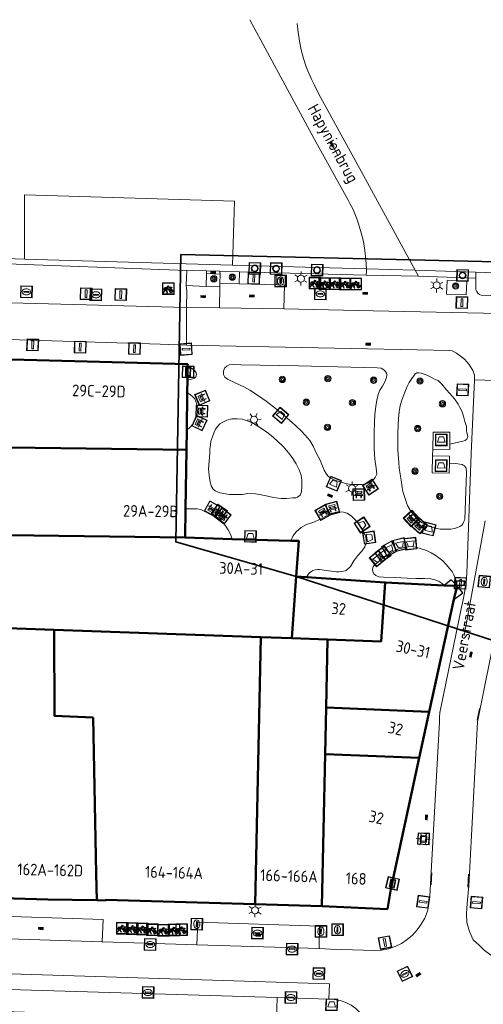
# Model space of a CAD drawing. Header units: metres. Extents: x 94284 to 94615, y 463170 to 463475.
# Tile 8 of 14: x 94392 to 94432, y 463391 to 463475. Entities that reach past the tile are written whole.
import ezdxf
from ezdxf.enums import TextEntityAlignment as Align

# ---------------------------------------------------------------- set-up
doc = ezdxf.new("R2010")
doc.units = ezdxf.units.M
doc.layers.get('0').update_dxf_attribs({"linetype": 'CONTINUOUS'})
for name, color, linetype, lineweight, transparency in [('B-WE-GK-KADEMUUR-G', 251, 'CONTINUOUS', 13, 0.5), ('B-WE-GR-BOOM-S', 251, 'CONTINUOUS', 13, 0.5), ('B-WE-GR-PLANTENBAK-S', 251, 'CONTINUOUS', 13, 0.5), ('B-WE-IE-MEUBILAIR_WATERWEGMEUBILAIR_MEERRING-S', 251, 'CONTINUOUS', 13, 0.5), ('B-WE-IE-MEUBILAIR_WEGMEUBILAIR_AFVALBAK-S', 251, 'CONTINUOUS', 13, 0.5), ('B-WE-IE-MEUBILAIR_WEGMEUBILAIR_BANK-S', 251, 'CONTINUOUS', 13, 0.5), ('B-WE-IE-MEUBILAIR_WEGMEUBILAIR_FIETSREK-G', 251, 'CONTINUOUS', 13, 0.5), ('B-WE-IE-MEUBILAIR_WEGMEUBILAIR_KUNSTWERK-G', 251, 'CONTINUOUS', 13, 0.5), ('B-WE-IE-TERREINAFSCHEIDING-G', 251, 'CONTINUOUS', 13, 0.5), ('B-WE-IE-TERREINAFSCHEIDING_KUNSTMATIG_MUUR-G', 251, 'CONTINUOUS', 13, 0.5), ('B-WE-KL-ET_LS_SR_BORD-S', 251, 'CONTINUOUS', 13, 0.6), ('B-WE-KL-WATER_BRANDLEIDING_PUT-S', 251, 'CONTINUOUS', 13, 0.6), ('B-WE-KL-WATER_PUT-S', 251, 'CONTINUOUS', 13, 0.6), ('B-WE-KW-KUNSTWERK-GV', 251, 'CONTINUOUS', 13, 0.6), ('B-WE-OG-TOPOGRAFIE_BEBOUWING-GV', 132, 'CONTINUOUS', 50, 0.6), ('B-WE-OG-TOPOGRAFIE_HUISNUMMER-T25', 251, 'CONTINUOUS', 13, 0.6), ('B-WE-OG-TOPOGRAFIE_KUNSTWERKNAAM-T18', 251, 'CONTINUOUS', 13, 0.6), ('B-WE-OG-TOPOGRAFIE_STRAATNAAM-T18', 251, 'CONTINUOUS', 13, 0.6), ('B-WE-OG-TOPOGRAFIE_WATER-GV', 251, 'CONTINUOUS', 13, 0.6), ('B-WE-OG-WATER_WOONBOOTLOCATIE-G', 251, 'CONTINUOUS', 13, 0.6), ('B-WE-RI-GWA_KOLK_STRAATKOLK-S', 251, 'CONTINUOUS', 13, 0.6), ('B-WE-RI-GWA_RIOOLPUT_INSPECTIEPUT-S', 251, 'CONTINUOUS', 13, 0.6), ('B-WE-RI-HWA_GOOT_LIJNGOOT-G', 251, 'CONTINUOUS', 13, 0.6), ('B-WE-VH-KANTOPSLUITING_AFVALPLAATS-G', 251, 'CONTINUOUS', 13, 0.6), ('B-WE-VH-VERHARDING-GV', 251, 'CONTINUOUS', 13, 0.6), ('B-WE-VW-OV_DRAAGCONSTRUCTIE-S', 251, 'CONTINUOUS', 13, 0.6), ('B-WE-VW-PAAL-S', 251, 'CONTINUOUS', 13, 0.6), ('B-WE-VW-PAAL_BETON-S', 251, 'CONTINUOUS', 13, 0.6)]:
    doc.layers.add(name, color=color, linetype=linetype, lineweight=lineweight, transparency=transparency)
doc.layers.add('B-WE-KL-ET_LS_OV_LICHTMAST-S', color=190, linetype='CONTINUOUS', lineweight=13)
doc.layers.add('N-OI-KG-GRENS_WERK-G', color=30, linetype='ZZ-WERKGRENS-SO', lineweight=35)
for name, color, linetype in [('B_OVERBOUWLIJN_LIJN_1', 7, 'CONTINUOUS'), ('S_GBKN_SYMBOOL_OV_GROOT_0', 7, 'CONTINUOUS'), ('S_GBKN_SYMBOOL_OV_GROOT_1', 7, 'CONTINUOUS')]:
    doc.layers.add(name, color=color, linetype=linetype)
doc.styles.get("Standard").update_dxf_attribs({"font": 'isocp.shx'})
doc.linetypes.add('ZZ-WERKGRENS-SO', pattern='A,2,-3,[137,NLCS.SHX,S=0.05,R=0,X=-0.55,Y=-0.675],-3,2', length=10)

# ---------------------------------------------------------------- blocks, each defined once
blk = doc.blocks.new('Q_AFVALBAK')
for points in [[(-0.5, 0.5), (0.5, 0.5), (0.5, -0.5), (-0.5, -0.5)], [(-0.336, 0.197), (0.331, 0.197), (0.19, -0.251), (-0.196, -0.251)]]:
    blk.add_lwpolyline(points, close=True)
blk.add_lwpolyline([(-0.442, 0.464), (0.438, 0.464, -0.414214), (0.459, 0.442), (0.459, -0.437, -0.414214), (0.438, -0.459), (-0.442, -0.459, -0.414214), (-0.463, -0.437), (-0.463, 0.442), (-0.463, 0.444), (-0.463, 0.446), (-0.463, 0.448), (-0.462, 0.45), (-0.461, 0.451), (-0.46, 0.453), (-0.459, 0.455), (-0.458, 0.456), (-0.457, 0.457), (-0.456, 0.459), (-0.454, 0.46), (-0.453, 0.461), (-0.451, 0.462), (-0.449, 0.462), (-0.447, 0.463), (-0.446, 0.463), (-0.444, 0.464), (-0.442, 0.464)], format="xyb")
blk = doc.blocks.new('Q_BLOEMBAK')
for points in [[(-0.5, 0.5), (0.5, 0.5), (0.5, -0.5), (-0.5, -0.5)], [(-0.336, 0.197), (0.331, 0.197), (0.19, -0.251), (-0.196, -0.251)]]:
    blk.add_lwpolyline(points, close=True)
blk.add_lwpolyline([(-0.442, 0.464), (0.438, 0.464, -0.414214), (0.459, 0.442), (0.459, -0.437, -0.414214), (0.438, -0.459), (-0.442, -0.459, -0.414214), (-0.463, -0.437), (-0.463, 0.442), (-0.463, 0.444), (-0.463, 0.446), (-0.463, 0.448), (-0.462, 0.45), (-0.461, 0.451), (-0.46, 0.453), (-0.459, 0.455), (-0.458, 0.456), (-0.457, 0.457), (-0.456, 0.459), (-0.454, 0.46), (-0.453, 0.461), (-0.451, 0.462), (-0.449, 0.462), (-0.447, 0.463), (-0.446, 0.463), (-0.444, 0.464), (-0.442, 0.464)], format="xyb")
blk = doc.blocks.new('Q_AFVAL_APART_PLAATS')
for points in [[(-0.5, 0.5), (0.5, 0.5), (0.5, -0.5), (-0.5, -0.5)], [(-0.336, 0.197), (0.331, 0.197), (0.19, -0.251), (-0.196, -0.251)]]:
    blk.add_lwpolyline(points, close=True)
blk.add_lwpolyline([(-0.442, 0.464), (0.438, 0.464, -0.414214), (0.459, 0.442), (0.459, -0.437, -0.414214), (0.438, -0.459), (-0.442, -0.459, -0.414214), (-0.463, -0.437), (-0.463, 0.442, -0.414214), (-0.442, 0.464)], format="xyb")
blk = doc.blocks.new('Q_STRAATNAAMBORD')
for points in [[(-0.5, 0.5), (0.5, 0.5), (0.5, -0.5), (-0.5, -0.5)], [(-0.369, 0.22), (0.358, 0.22), (0.358, -0.214), (-0.369, -0.214)]]:
    blk.add_lwpolyline(points, close=True)
for points in [[(-0.442, 0.464), (0.438, 0.464, -0.414214), (0.459, 0.442), (0.459, -0.437, -0.414214), (0.438, -0.459), (-0.442, -0.459, -0.414214), (-0.463, -0.437), (-0.463, 0.442), (-0.463, 0.444), (-0.463, 0.446), (-0.463, 0.448), (-0.462, 0.45), (-0.461, 0.451), (-0.46, 0.453), (-0.459, 0.455), (-0.458, 0.456), (-0.457, 0.457), (-0.456, 0.459), (-0.454, 0.46), (-0.453, 0.461), (-0.451, 0.462), (-0.449, 0.462), (-0.447, 0.463), (-0.446, 0.463), (-0.444, 0.464), (-0.442, 0.464)], [(-0.287, 0.16), (0.281, 0.16, -0.414214), (0.303, 0.139), (0.303, -0.134, -0.414214), (0.281, -0.156), (-0.287, -0.156, -0.414214), (-0.308, -0.134), (-0.308, 0.139), (-0.308, 0.14), (-0.308, 0.142), (-0.307, 0.144), (-0.307, 0.146), (-0.306, 0.148), (-0.305, 0.149), (-0.304, 0.151), (-0.303, 0.152), (-0.302, 0.154), (-0.3, 0.155), (-0.299, 0.156), (-0.297, 0.157), (-0.296, 0.158), (-0.294, 0.159), (-0.292, 0.159), (-0.29, 0.16), (-0.288, 0.16), (-0.287, 0.16)]]:
    blk.add_lwpolyline(points, format="xyb")
blk = doc.blocks.new('Q_LICHTMAST')
for points in [[(-0.26, 0.15), (-0.52, 0.3)], [(0, 0.3), (0, 0.6)], [(0.26, 0.15), (0.52, 0.3)], [(-0.26, -0.15), (-0.52, -0.3)], [(0, -0.3), (0, -0.6)], [(0.26, -0.15), (0.52, -0.3)]]:
    blk.add_lwpolyline(points)
blk.add_circle((0, 0), 0.3)
blk = doc.blocks.new('Q_VERKEERSBORDPAAL')
for points in [[(-0.5, 0.5), (0.5, 0.5), (0.5, -0.5), (-0.5, -0.5)], [(-0.08, 0.333), (0.071, 0.333), (0.071, -0.329), (-0.08, -0.329)]]:
    blk.add_lwpolyline(points, close=True)
blk.add_lwpolyline([(-0.442, 0.464), (0.438, 0.464, -0.414214), (0.459, 0.442), (0.459, -0.437, -0.414214), (0.438, -0.459), (-0.442, -0.459, -0.414214), (-0.463, -0.437), (-0.463, 0.442), (-0.463, 0.444), (-0.463, 0.446), (-0.463, 0.448), (-0.462, 0.45), (-0.461, 0.451), (-0.46, 0.453), (-0.459, 0.455), (-0.458, 0.456), (-0.457, 0.457), (-0.456, 0.459), (-0.454, 0.46), (-0.453, 0.461), (-0.451, 0.462), (-0.449, 0.462), (-0.447, 0.463), (-0.446, 0.463), (-0.444, 0.464), (-0.442, 0.464)], format="xyb")
blk = doc.blocks.new('Q_AFSLUITPAAL')
for points in [[(-0.5, 0.5), (0.5, 0.5), (0.5, -0.5), (-0.5, -0.5)], [(-0.08, 0.333), (0.071, 0.333), (0.071, -0.329), (-0.08, -0.329)]]:
    blk.add_lwpolyline(points, close=True)
blk.add_lwpolyline([(-0.442, 0.464), (0.438, 0.464, -0.414214), (0.459, 0.442), (0.459, -0.437, -0.414214), (0.438, -0.459), (-0.442, -0.459, -0.414214), (-0.463, -0.437), (-0.463, 0.442), (-0.463, 0.444), (-0.463, 0.446), (-0.463, 0.448), (-0.462, 0.45), (-0.461, 0.451), (-0.46, 0.453), (-0.459, 0.455), (-0.458, 0.456), (-0.457, 0.457), (-0.456, 0.459), (-0.454, 0.46), (-0.453, 0.461), (-0.451, 0.462), (-0.449, 0.462), (-0.447, 0.463), (-0.446, 0.463), (-0.444, 0.464), (-0.442, 0.464)], format="xyb")
blk = doc.blocks.new('Q_PAAL_STEEN')
for points in [[(-0.5, 0.5), (0.5, 0.5), (0.5, -0.5), (-0.5, -0.5)], [(-0.08, 0.333), (0.071, 0.333), (0.071, -0.329), (-0.08, -0.329)]]:
    blk.add_lwpolyline(points, close=True)
blk.add_lwpolyline([(-0.442, 0.464), (0.438, 0.464, -0.414214), (0.459, 0.442), (0.459, -0.437, -0.414214), (0.438, -0.459), (-0.442, -0.459, -0.414214), (-0.463, -0.437), (-0.463, 0.442), (-0.463, 0.444), (-0.463, 0.446), (-0.463, 0.448), (-0.462, 0.45), (-0.461, 0.451), (-0.46, 0.453), (-0.459, 0.455), (-0.458, 0.456), (-0.457, 0.457), (-0.456, 0.459), (-0.454, 0.46), (-0.453, 0.461), (-0.451, 0.462), (-0.449, 0.462), (-0.447, 0.463), (-0.446, 0.463), (-0.444, 0.464), (-0.442, 0.464)], format="xyb")
blk = doc.blocks.new('Q_INSPECTIE_OF_RIOOLPUT')
blk.add_lwpolyline([(-0.5, 0.5), (0.5, 0.5), (0.5, -0.5), (-0.5, -0.5)], close=True)
for points in [[(-0.442, 0.464), (0.438, 0.464, -0.414214), (0.459, 0.442), (0.459, -0.437, -0.414214), (0.438, -0.459), (-0.442, -0.459, -0.414214), (-0.463, -0.437), (-0.463, 0.442), (-0.463, 0.444), (-0.463, 0.446), (-0.463, 0.448), (-0.462, 0.45), (-0.461, 0.451), (-0.46, 0.453), (-0.459, 0.455), (-0.458, 0.456), (-0.457, 0.457), (-0.456, 0.459), (-0.454, 0.46), (-0.453, 0.461), (-0.451, 0.462), (-0.449, 0.462), (-0.447, 0.463), (-0.446, 0.463), (-0.444, 0.464), (-0.442, 0.464)], [(-0.345, 0.105, 0.380426), (-0.276, -0.18)], [(-0.008, 0.266, 0.240218), (-0.345, 0.105)], [(-0.194, 0.045, 0.853344), (-0.194, -0.032)], [(0.331, 0.111, 0.240191), (-0.008, 0.266)], [(0.185, -0.032, 0.849746), (0.185, 0.045)], [(0.267, -0.176, 0.380426), (0.331, 0.111)], [(-0.276, -0.18, 0.148452), (0.012, -0.257)], [(0.012, -0.257, 0.131742), (0.267, -0.176)]]:
    blk.add_lwpolyline(points, format="xyb")
for points in [[(-0.194, 0.045), (0.185, 0.045)], [(0.185, -0.032), (-0.194, -0.032)]]:
    blk.add_lwpolyline(points)
blk = doc.blocks.new('Q_WATERLEIDINGPUT')
blk.add_lwpolyline([(-0.5, 0.5), (0.5, 0.5), (0.5, -0.5), (-0.5, -0.5)], close=True)
for points in [[(-0.442, 0.464), (0.438, 0.464, -0.414214), (0.459, 0.442), (0.459, -0.437, -0.414214), (0.438, -0.459), (-0.442, -0.459, -0.414214), (-0.463, -0.437), (-0.463, 0.442), (-0.463, 0.444), (-0.463, 0.446), (-0.463, 0.448), (-0.462, 0.45), (-0.461, 0.451), (-0.46, 0.453), (-0.459, 0.455), (-0.458, 0.456), (-0.457, 0.457), (-0.456, 0.459), (-0.454, 0.46), (-0.453, 0.461), (-0.451, 0.462), (-0.449, 0.462), (-0.447, 0.463), (-0.446, 0.463), (-0.444, 0.464), (-0.442, 0.464)], [(-0.345, 0.105, 0.380426), (-0.276, -0.18)], [(-0.008, 0.266, 0.240218), (-0.345, 0.105)], [(-0.194, 0.045, 0.853344), (-0.194, -0.032)], [(0.331, 0.111, 0.240191), (-0.008, 0.266)], [(0.185, -0.032, 0.849746), (0.185, 0.045)], [(0.267, -0.176, 0.380426), (0.331, 0.111)], [(-0.276, -0.18, 0.148452), (0.012, -0.257)], [(0.012, -0.257, 0.131742), (0.267, -0.176)]]:
    blk.add_lwpolyline(points, format="xyb")
for points in [[(-0.194, 0.045), (0.185, 0.045)], [(0.185, -0.032), (-0.194, -0.032)]]:
    blk.add_lwpolyline(points)
blk = doc.blocks.new('Q_KOLK')
blk.add_lwpolyline([(-0.5, 0.5), (0.5, 0.5), (0.5, -0.5), (-0.5, -0.5)], close=True)
for points in [[(-0.442, 0.464), (0.438, 0.464, -0.414214), (0.459, 0.442), (0.459, -0.437, -0.414214), (0.438, -0.459), (-0.442, -0.459, -0.414214), (-0.463, -0.437), (-0.463, 0.442, -0.414214), (-0.442, 0.464)], [(-0.345, 0.105, 0.380426), (-0.276, -0.18)], [(-0.008, 0.266, 0.240218), (-0.345, 0.105)], [(-0.194, 0.045, 0.853344), (-0.194, -0.032)], [(0.331, 0.111, 0.240191), (-0.008, 0.266)], [(0.185, -0.032, 0.849746), (0.185, 0.045)], [(0.267, -0.176, 0.380426), (0.331, 0.111)], [(-0.276, -0.18, 0.148452), (0.012, -0.257)], [(0.012, -0.257, 0.131742), (0.267, -0.176)]]:
    blk.add_lwpolyline(points, format="xyb")
for points in [[(-0.194, 0.045), (0.185, 0.045)], [(0.185, -0.032), (-0.194, -0.032)]]:
    blk.add_lwpolyline(points)
blk = doc.blocks.new('Q_BRANDKRAAN')
blk.add_lwpolyline([(-0.5, 0.5), (0.5, 0.5), (0.5, -0.5), (-0.5, -0.5)], close=True)
for points in [[(-0.442, 0.464), (0.438, 0.464, -0.414214), (0.459, 0.442), (0.459, -0.437, -0.414214), (0.438, -0.459), (-0.442, -0.459, -0.414214), (-0.463, -0.437), (-0.463, 0.442), (-0.463, 0.444), (-0.463, 0.446), (-0.463, 0.448), (-0.462, 0.45), (-0.461, 0.451), (-0.46, 0.453), (-0.459, 0.455), (-0.458, 0.456), (-0.457, 0.457), (-0.456, 0.459), (-0.454, 0.46), (-0.453, 0.461), (-0.451, 0.462), (-0.449, 0.462), (-0.447, 0.463), (-0.446, 0.463), (-0.444, 0.464), (-0.442, 0.464)], [(-0.345, 0.105, 0.380426), (-0.276, -0.18)], [(-0.008, 0.266, 0.240218), (-0.345, 0.105)], [(-0.194, 0.045, 0.853344), (-0.194, -0.032)], [(0.331, 0.111, 0.240191), (-0.008, 0.266)], [(0.185, -0.032, 0.849746), (0.185, 0.045)], [(0.267, -0.176, 0.380426), (0.331, 0.111)], [(-0.276, -0.18, 0.148452), (0.012, -0.257)], [(0.012, -0.257, 0.131742), (0.267, -0.176)]]:
    blk.add_lwpolyline(points, format="xyb")
for points in [[(-0.194, 0.045), (0.185, 0.045)], [(0.185, -0.032), (-0.194, -0.032)]]:
    blk.add_lwpolyline(points)
blk = doc.blocks.new('Q_FIETSENREK')
for points in [[(-0.5, 0.5), (0.5, 0.5), (0.5, -0.5), (-0.5, -0.5)], [(-0.063, 0.145), (0.184, 0.054), (0.037, -0.093)]]:
    blk.add_lwpolyline(points, close=True)
for points in [[(-0.442, 0.464), (0.438, 0.464, -0.414214), (0.459, 0.442), (0.459, -0.437, -0.414214), (0.438, -0.459), (-0.442, -0.459, -0.414214), (-0.463, -0.437), (-0.463, 0.442), (-0.463, 0.444), (-0.463, 0.446), (-0.463, 0.448), (-0.462, 0.45), (-0.461, 0.451), (-0.46, 0.453), (-0.459, 0.455), (-0.458, 0.456), (-0.457, 0.457), (-0.456, 0.459), (-0.454, 0.46), (-0.453, 0.461), (-0.451, 0.462), (-0.449, 0.462), (-0.447, 0.463), (-0.446, 0.463), (-0.444, 0.464), (-0.442, 0.464)], [(-0.181, 0.106, 0.847256), (-0.324, -0.144)], [(-0.193, 0.075, 0.842492), (-0.305, -0.118)], [(-0.171, 0.065, 0.053288), (-0.193, 0.075)], [(-0.185, -0.134, 0.502492), (-0.147, 0.044)], [(-0.149, 0.089, 0.06236), (-0.181, 0.106)], [(-0.165, -0.161, 0.494489), (-0.125, 0.068)], [(-0.324, -0.144, 0.089606), (-0.421, -0.348)], [(-0.296, -0.162, 0.110942), (-0.375, -0.348)], [(-0.294, -0.105, 0.006942), (-0.305, -0.118)], [(-0.296, -0.162, 0.02458), (-0.283, -0.168)], [(-0.212, -0.105, 0.381614), (-0.294, -0.105)], [(-0.283, -0.168, 0.148109), (-0.198, -0.173)], [(-0.223, -0.136, 0.533998), (-0.276, -0.136)], [(-0.276, -0.136, 0.009682), (-0.271, -0.138)], [(-0.271, -0.138, 0.120201), (-0.218, -0.144)], [(-0.218, -0.144, 0.003554), (-0.223, -0.136)], [(-0.185, -0.134, 0.017985), (-0.212, -0.105)], [(-0.122, -0.348, 0.075837), (-0.198, -0.173)], [(-0.075, -0.348, 0.094234), (-0.165, -0.161)], [(0.095, -0.16, 0.385208), (0.186, -0.333)], [(0.209, -0.054, 0.224648), (0.108, -0.128)], [(0.126, -0.171, 0.376993), (0.197, -0.303)], [(0.212, -0.086, 0.20829), (0.139, -0.139)], [(0.186, -0.333, 1), (0.287, -0.06)], [(0.197, -0.303, 1), (0.276, -0.09)], [(0.287, -0.06, 0.086253), (0.238, -0.051)], [(0.276, -0.09, 0.079305), (0.241, -0.083)]]:
    blk.add_lwpolyline(points, format="xyb")
for points in [[(-0.171, 0.065), (-0.263, -0.038), (-0.239, -0.059), (-0.147, 0.044)], [(0.081, 0.221), (-0.003, 0.252), (-0.149, 0.089)], [(-0.125, 0.068), (-0.086, 0.111), (0.018, -0.131), (0.095, -0.16)], [(0.238, -0.051), (0.229, 0.053), (0.261, 0.093), (0.302, 0.078), (0.314, 0.11), (0.192, 0.155), (0.18, 0.123), (0.231, 0.104), (0.207, 0.076), (-0.04, 0.167), (0, 0.216), (0.07, 0.191), (0.081, 0.221)], [(0.209, -0.054), (0.199, 0.029), (0.057, -0.108)], [(-0.421, -0.348), (-0.375, -0.348)], [(-0.122, -0.348), (-0.075, -0.348)], [(0.057, -0.108), (0.108, -0.128)], [(0.126, -0.171), (0.253, -0.218), (0.241, -0.083)], [(0.139, -0.139), (0.222, -0.17), (0.212, -0.086)]]:
    blk.add_lwpolyline(points)
blk = doc.blocks.new('Q_BANK')
blk.add_lwpolyline([(-0.5, 0.5), (0.5, 0.5), (0.5, -0.5), (-0.5, -0.5)], close=True)
blk.add_lwpolyline([(-0.442, 0.464), (0.438, 0.464, -0.414214), (0.459, 0.442), (0.459, -0.437, -0.414214), (0.438, -0.459), (-0.442, -0.459, -0.414214), (-0.463, -0.437), (-0.463, 0.442), (-0.463, 0.444), (-0.463, 0.446), (-0.463, 0.448), (-0.462, 0.45), (-0.461, 0.451), (-0.46, 0.453), (-0.459, 0.455), (-0.458, 0.456), (-0.457, 0.457), (-0.456, 0.459), (-0.454, 0.46), (-0.453, 0.461), (-0.451, 0.462), (-0.449, 0.462), (-0.447, 0.463), (-0.446, 0.463), (-0.444, 0.464), (-0.442, 0.464)], format="xyb")
for points in [[(-0.267, 0.022), (-0.366, -0.078)], [(-0.18, 0.132), (-0.267, 0.132), (-0.267, 0.276)], [(-0.267, 0.276), (0.258, 0.276), (0.258, 0.132), (0.173, 0.132)], [(-0.18, 0.022), (-0.267, 0.022)], [(-0.267, 0.022), (-0.18, 0.022)], [(-0.18, 0.022), (-0.18, 0.132)], [(-0.18, 0.132), (-0.144, 0.132)], [(-0.144, 0.132), (-0.144, 0.022)], [(0.131, 0.132), (-0.144, 0.132)], [(0.131, 0.022), (-0.144, 0.022)], [(-0.144, 0.022), (0.131, 0.022)], [(0.131, 0.022), (-0.144, 0.022)], [(-0.144, 0.022), (0.131, 0.022)], [(-0.144, 0.022), (0.131, 0.022)], [(0.131, 0.022), (0.131, 0.132)], [(0.131, 0.132), (0.173, 0.132)], [(0.173, 0.132), (0.173, 0.022)], [(0.173, 0.022), (0.255, 0.022)], [(0.173, 0.022), (0.255, 0.022)], [(0.255, 0.022), (0.357, -0.078)], [(-0.236, -0.078), (-0.366, -0.078)], [(-0.192, -0.078), (-0.192, -0.27), (-0.236, -0.27), (-0.236, -0.078)], [(-0.236, -0.078), (-0.192, -0.078)], [(0.183, -0.078), (-0.192, -0.078)], [(0.226, -0.078), (0.226, -0.268), (0.183, -0.268), (0.183, -0.078)], [(0.183, -0.078), (0.226, -0.078)], [(0.357, -0.078), (0.226, -0.078)]]:
    blk.add_lwpolyline(points)
blk = doc.blocks.new('Q_MEERRING')
blk.add_lwpolyline([(-0.5, 0.5), (0.5, 0.5), (0.5, -0.5), (-0.5, -0.5)], close=True)
blk.add_lwpolyline([(-0.442, 0.464), (0.438, 0.464, -0.414214), (0.459, 0.442), (0.459, -0.437, -0.414214), (0.438, -0.459), (-0.442, -0.459, -0.414214), (-0.463, -0.437), (-0.463, 0.442), (-0.463, 0.444), (-0.463, 0.446), (-0.463, 0.448), (-0.462, 0.45), (-0.461, 0.451), (-0.46, 0.453), (-0.459, 0.455), (-0.458, 0.456), (-0.457, 0.457), (-0.456, 0.459), (-0.454, 0.46), (-0.453, 0.461), (-0.451, 0.462), (-0.449, 0.462), (-0.447, 0.463), (-0.446, 0.463), (-0.444, 0.464), (-0.442, 0.464)], format="xyb")
for radius in [0.3, 0.3, 0.25, 0.25]:
    blk.add_circle((0, 0), radius)
blk = doc.blocks.new('Q_KUNSTOBJECT')
for points in [[(-0.5, 0.5), (0.5, 0.5), (0.5, -0.5), (-0.5, -0.5)], [(-0.184, 0.184), (0.177, 0.184), (0.177, -0.178), (-0.184, -0.178)]]:
    blk.add_lwpolyline(points, close=True)
for points in [[(-0.442, 0.464), (0.438, 0.464, -0.414214), (0.459, 0.442), (0.459, -0.437, -0.414214), (0.438, -0.459), (-0.442, -0.459, -0.414214), (-0.463, -0.437), (-0.463, 0.442), (-0.463, 0.444), (-0.463, 0.446), (-0.463, 0.448), (-0.462, 0.45), (-0.461, 0.451), (-0.46, 0.453), (-0.459, 0.455), (-0.458, 0.456), (-0.457, 0.457), (-0.456, 0.459), (-0.454, 0.46), (-0.453, 0.461), (-0.451, 0.462), (-0.449, 0.462), (-0.447, 0.463), (-0.446, 0.463), (-0.444, 0.464), (-0.442, 0.464)], [(-0.245, 0.267), (0.236, 0.267, -0.414214), (0.257, 0.245), (0.257, -0.239, -0.414214), (0.236, -0.261), (-0.245, -0.261, -0.414214), (-0.266, -0.239), (-0.266, 0.245, -0.414214), (-0.245, 0.267)]]:
    blk.add_lwpolyline(points, format="xyb")
blk = doc.blocks.new('Q_BOOM')
for radius in [0.27, 0.18, 0.09]:
    blk.add_circle((0, 0), radius)
blk = doc.blocks.new('S_GBKN_SYMBOOL_OV_GROOT')
for points in [[(-0.21875, 0.0625), (0.21875, 0.0625)], [(-0.21875, 0), (0.21875, 0)], [(-0.1875, 0.0625), (-0.1875, 0)], [(-0.125, 0.09375), (-0.125, 0.0625)], [(-0.125, 0), (-0.125, -0.0625)], [(-0.0625, 0.0625), (-0.0625, 0)], [(0, 0.09375), (0, 0.0625)], [(0, 0), (0, -0.0625)], [(0.0625, 0.0625), (0.0625, 0)], [(0.125, 0.09375), (0.125, 0.0625)], [(0.125, 0), (0.125, -0.0625)], [(0.1875, 0.0625), (0.1875, 0)], [(-0.21875, -0.0625), (0.21875, -0.0625)], [(-0.1875, -0.0625), (-0.1875, -0.09375)], [(-0.0625, -0.0625), (-0.0625, -0.09375)], [(0.0625, -0.0625), (0.0625, -0.09375)], [(0.1875, -0.0625), (0.1875, -0.09375)]]:
    blk.add_lwpolyline(points)

msp = doc.modelspace()

# ---------------------------------------------------------------- linework, layer by layer
at = {"layer": 'B-WE-GK-KADEMUUR-G'}
msp.add_line((94431.368, 463453.384), (94434.92, 463453.252), dxfattribs=at)
at = {"layer": 'B-WE-IE-TERREINAFSCHEIDING-G'}
for p, q in [((94406.595, 463453.523), (94408.306, 463453.478)), ((94408.288, 463453.261), (94408.277, 463452.143)), ((94408.306, 463453.478), (94408.288, 463453.261)), ((94408.288, 463453.261), (94409.458, 463453.214)), ((94408.306, 463453.478), (94409.448, 463453.449)), ((94409.458, 463453.214), (94409.447, 463452.416)), ((94409.448, 463453.449), (94409.458, 463453.214)), ((94409.448, 463453.449), (94411.105, 463453.402)), ((94411.076, 463452.369), (94411.105, 463453.402)), ((94411.105, 463453.402), (94421.979, 463453.118)), ((94426.446, 463453.019), (94431.365, 463452.864)), ((94431.365, 463452.864), (94431.368, 463453.384)), ((94408.277, 463452.143), (94406.542, 463452.237)), ((94409.44, 463452.112), (94408.277, 463452.143))]:
    msp.add_line(p, q, dxfattribs=at)
for points in [[(94414.303, 463452.278), (94414.316, 463453.1), (94415.032, 463453.085), (94415.021, 463452.255), (94414.959, 463452.26)], [(94430.596, 463452.592), (94428.909, 463452.649), (94428.843, 463451.49), (94430.529, 463451.436), (94430.596, 463452.592)], [(94427.666, 463438.211), (94427.709, 463439.679), (94429.124, 463439.675), (94429.137, 463438.643)], [(94429.091, 463437.022), (94429.086, 463436.139), (94427.627, 463436.172), (94427.662, 463437.627)]]:
    msp.add_lwpolyline(points, dxfattribs=at)
at = {"layer": 'B-WE-IE-TERREINAFSCHEIDING_KUNSTMATIG_MUUR-G'}
msp.add_lwpolyline([(94434.906, 463452.674), (94434.863, 463451.822), (94434.796, 463451.656), (94434.688, 463451.515), (94434.546, 463451.407), (94434.38, 463451.341), (94434.203, 463451.321), (94431.829, 463451.406), (94431.671, 463451.474), (94431.537, 463451.581), (94431.434, 463451.719), (94431.371, 463451.879), (94431.351, 463452.05), (94431.365, 463452.864)], dxfattribs=at)
at = {"layer": 'B-WE-KW-KUNSTWERK-GV'}
for p, q in [((94421.979, 463453.118), (94426.446, 463453.019)), ((94426.446, 463453.019), (94426.165, 463453.534))]:
    msp.add_line(p, q, dxfattribs=at)
for points in [[(94411.999, 463475.01), (94416.545, 463466.589), (94417.523, 463464.812), (94420.388, 463459.604), (94420.609, 463459.201), (94420.813, 463458.79), (94421.001, 463458.371), (94421.171, 463457.944), (94421.323, 463457.511), (94421.552, 463456.759), (94421.734, 463455.995), (94421.866, 463455.22), (94421.95, 463454.439), (94421.984, 463453.654)], [(94426.165, 463453.534), (94421.558, 463461.976), (94418.063, 463468.358), (94417.792, 463468.87), (94417.532, 463469.387), (94417.283, 463469.91), (94417.046, 463470.438), (94416.82, 463470.971), (94416.589, 463471.697), (94416.398, 463472.433), (94416.247, 463473.18), (94416.137, 463473.933), (94416.067, 463474.691)], [(94421.984, 463453.654), (94421.985, 463453.547), (94421.985, 463453.44), (94421.984, 463453.332), (94421.982, 463453.225), (94421.979, 463453.118)]]:
    msp.add_lwpolyline(points, dxfattribs=at)
at = {"layer": 'B-WE-OG-TOPOGRAFIE_BEBOUWING-GV'}
for p, q in [((94406.68, 463445.5), (94391.6, 463445.891)), ((94406.678, 463445.324), (94406.68, 463445.5)), ((94406.661, 463444.126), (94406.678, 463445.324)), ((94406.646, 463443.071), (94406.661, 463444.126)), ((94406.6, 463439.841), (94406.646, 463443.071)), ((94406.576, 463438.138), (94406.6, 463439.841)), ((94406.505, 463433.107), (94406.576, 463438.138)), ((94406.47, 463430.63), (94406.505, 463433.107)), ((94391.333, 463430.828), (94406.47, 463430.63)), ((94410.488, 463430.51), (94406.47, 463430.63)), ((94415.518, 463430.359), (94410.488, 463430.51)), ((94415.98, 463427.31), (94415.596, 463422.001)), ((94416.847, 463427.249), (94415.98, 463427.31)), ((94423.606, 463426.774), (94416.847, 463427.249)), ((94428.642, 463426.535), (94423.606, 463426.774)), ((94429.748, 463426.493), (94428.642, 463426.535)), ((94395.235, 463422.728), (94391.24, 463422.871)), ((94412.948, 463422.096), (94395.235, 463422.728)), ((94412.455, 463399.225), (94412.948, 463422.096)), ((94415.596, 463422.001), (94412.948, 463422.096)), ((94418.664, 463421.892), (94415.596, 463422.001)), ((94418.664, 463421.892), (94418.539, 463416.085)), ((94418.539, 463416.085), (94418.453, 463412.075)), ((94427.359, 463415.699), (94418.539, 463416.085)), ((94426.496, 463411.766), (94427.359, 463415.699)), ((94418.453, 463412.075), (94418.173, 463399.056)), ((94426.496, 463411.766), (94418.453, 463412.075)), ((94412.455, 463399.225), (94418.173, 463399.056)), ((94418.173, 463399.056), (94423.801, 463398.78))]:
    msp.add_line(p, q, dxfattribs=at)
for points in [[(94406.576, 463438.138), (94404.534, 463438.167), (94391.44, 463438.351)], [(94415.98, 463427.31), (94416.19, 463430.339), (94415.518, 463430.359)], [(94423.606, 463426.774), (94423.25, 463421.728), (94418.664, 463421.892)], [(94427.359, 463415.699), (94429.49, 463425.331), (94429.748, 463426.493)], [(94398.597, 463415.202), (94395.273, 463415.358), (94395.235, 463422.728)], [(94398.888, 463399.561), (94398.846, 463401.808), (94398.597, 463415.202)], [(94423.801, 463398.78), (94424.071, 463400.494), (94426.496, 463411.766)], [(94390.817, 463399.739), (94394.69, 463399.627), (94398.888, 463399.561)], [(94398.888, 463399.561), (94399.649, 463399.546), (94399.651, 463399.593), (94412.455, 463399.225)]]:
    msp.add_lwpolyline(points, dxfattribs=at)
at = {"layer": 'B-WE-OG-TOPOGRAFIE_KUNSTWERKNAAM-T18'}
msp.add_line((94419.025, 463464.338), (94419.506, 463463.461), dxfattribs=at)
at = {"layer": 'B-WE-OG-TOPOGRAFIE_STRAATNAAM-T18'}
msp.add_line((94430.365, 463422.237), (94432.155, 463432.076), dxfattribs=at)
at = {"layer": 'B-WE-OG-TOPOGRAFIE_WATER-GV'}
for p, q in [((94410.532, 463453.984), (94392.698, 463454.497)), ((94421.984, 463453.654), (94410.532, 463453.984)), ((94426.165, 463453.534), (94421.984, 463453.654)), ((94431.368, 463453.384), (94426.165, 463453.534))]:
    msp.add_line(p, q, dxfattribs=at)
msp.add_lwpolyline([(94392.698, 463454.497), (94390.266, 463454.567), (94378.125, 463454.904)], dxfattribs=at)
at = {"layer": 'B-WE-OG-WATER_WOONBOOTLOCATIE-G'}
msp.add_line((94410.532, 463453.984), (94410.69, 463459.471), dxfattribs=at)
for points in [[(94410.69, 463459.471), (94392.698, 463459.991), (94392.698, 463454.497)], [(94392.698, 463454.497), (94392.698, 463454.488), (94410.532, 463453.973), (94410.532, 463453.984)]]:
    msp.add_lwpolyline(points, dxfattribs=at)
at = {"layer": 'B-WE-RI-HWA_GOOT_LIJNGOOT-G'}
for p, q in [((94431.665, 463415.992), (94431.468, 463414.994)), ((94427.536, 463400.884), (94427.586, 463401.905)), ((94430.665, 463400.675), (94430.726, 463401.779))]:
    msp.add_line(p, q, dxfattribs=at)
at = {"layer": 'B-WE-VH-VERHARDING-GV'}
for p, q in [((94406.589, 463450.343), (94299.792, 463453.216)), ((94406.595, 463453.523), (94406.542, 463452.237)), ((94409.44, 463452.112), (94409.447, 463452.416)), ((94409.447, 463452.416), (94411.076, 463452.369)), ((94411.076, 463452.369), (94414.303, 463452.278)), ((94414.303, 463452.278), (94414.959, 463452.26)), ((94414.959, 463452.26), (94414.916, 463450.23)), ((94409.396, 463450.319), (94409.44, 463452.112)), ((94406.572, 463447.124), (94406.589, 463450.343)), ((94406.589, 463450.343), (94409.396, 463450.319)), ((94414.916, 463450.23), (94409.396, 463450.319)), ((94434.509, 463444.038), (94431.236, 463444.163)), ((94427.662, 463437.627), (94427.666, 463438.211)), ((94430.62, 463399.289), (94430.755, 463400.801)), ((94388.774, 463396.312), (94399.353, 463396.004)), ((94407.478, 463395.722), (94399.353, 463396.004)), ((94417.955, 463395.406), (94407.478, 463395.722)), ((94418.921, 463395.372), (94417.955, 463395.406)), ((94414.347, 463391.21), (94357.667, 463392.95)), ((94418.817, 463392.383), (94418.771, 463391.065)), ((94418.771, 463391.065), (94414.347, 463391.21))]:
    msp.add_line(p, q, dxfattribs=at)
for points in [[(94294.89, 463456.582), (94297.752, 463456.61), (94308.069, 463456.406), (94389.636, 463454.141), (94406.595, 463453.523)], [(94406.542, 463452.237), (94406.611, 463451.752), (94406.589, 463450.343)], [(94414.916, 463450.23), (94422.555, 463450.065), (94434.689, 463449.808), (94437.802, 463449.685)], [(94406.572, 463447.124), (94404.316, 463447.194), (94388.546, 463447.7)], [(94431.236, 463444.163), (94431.254, 463444.325), (94431.25, 463444.488), (94431.223, 463444.649), (94431.174, 463444.805), (94431.105, 463444.953), (94430.777, 463445.463), (94430.384, 463445.93), (94429.717, 463446.43), (94429.322, 463446.625), (94429.132, 463446.665), (94406.572, 463447.124)], [(94418.366, 463436.401), (94418.57, 463436.073), (94418.736, 463435.88), (94418.932, 463435.717), (94419.169, 463435.605), (94419.456, 463435.486), (94419.771, 463435.396), (94420.21, 463435.266), (94420.685, 463435.189), (94421.18, 463435.17), (94421.583, 463435.182), (94421.945, 463435.237), (94422.225, 463435.319), (94422.511, 463435.508), (94422.738, 463435.78), (94422.873, 463436.055), (94422.832, 463436.57), (94422.706, 463437.338), (94422.652, 463438.245), (94422.645, 463438.924), (94422.653, 463439.626), (94422.686, 463440.482), (94422.712, 463441.216), (94422.796, 463441.859), (94422.891, 463442.41), (94423.001, 463442.893), (94423.141, 463443.268), (94423.355, 463443.609), (94423.581, 463444.049), (94423.714, 463444.343), (94423.752, 463444.573), (94423.705, 463444.726), (94423.625, 463444.865), (94423.518, 463444.984), (94423.387, 463445.076), (94423.239, 463445.138), (94422.904, 463445.191), (94416.17, 463445.348), (94411.247, 463445.433), (94410.601, 463445.465), (94410.246, 463445.432), (94410.033, 463445.329), (94409.842, 463445.138), (94409.743, 463444.886), (94409.754, 463444.616), (94409.872, 463444.373), (94410.077, 463444.198), (94410.795, 463443.852), (94411.497, 463443.537), (94412.018, 463443.251), (94412.653, 463442.838)], [(94406.661, 463444.126), (94406.918, 463444.166), (94407.097, 463444.224), (94407.263, 463444.291), (94407.387, 463444.41), (94407.449, 463444.595), (94407.41, 463444.745), (94407.304, 463444.914), (94407.184, 463445.024), (94406.961, 463445.181), (94406.825, 463445.25), (94406.678, 463445.324)], [(94429.137, 463438.643), (94429.89, 463438.805), (94430.234, 463438.896), (94430.445, 463438.96), (94430.518, 463438.998), (94430.579, 463439.053), (94430.626, 463439.121), (94430.655, 463439.198), (94430.665, 463439.279), (94430.646, 463439.433), (94430.593, 463439.603), (94430.565, 463439.766), (94430.553, 463439.954), (94430.555, 463440.155), (94430.425, 463440.57), (94430.308, 463441.029), (94430.178, 463441.421), (94430.003, 463441.782), (94429.852, 463442.054), (94429.538, 463442.533), (94429.142, 463442.988), (94428.828, 463443.333), (94428.46, 463443.775), (94428.132, 463444.095), (94427.82, 463444.205), (94427.431, 463444.438), (94427.023, 463444.595), (94426.676, 463444.708), (94426.469, 463444.742), (94426.383, 463444.752), (94426.298, 463444.74), (94426.219, 463444.706), (94426.151, 463444.653), (94426.099, 463444.585), (94425.866, 463444.265), (94425.645, 463443.932), (94425.467, 463443.567), (94425.276, 463443.086), (94425.016, 463442.402), (94424.889, 463441.961), (94424.789, 463441.398), (94424.724, 463440.816), (94424.709, 463440.258), (94424.678, 463439.539), (94424.694, 463438.678), (94424.69, 463438.089), (94424.771, 463437.084), (94424.803, 463436.578), (94424.976, 463435.561), (94425.054, 463434.914), (94425.12, 463434.59), (94425.244, 463434.161), (94425.365, 463433.816), (94425.412, 463433.613), (94425.543, 463433.321), (94425.725, 463432.967), (94425.956, 463432.663), (94426.285, 463432.308), (94426.719, 463431.917), (94427.022, 463431.74), (94427.305, 463431.61), (94427.802, 463431.481), (94428.318, 463431.361), (94428.894, 463431.353), (94429.221, 463431.362), (94429.535, 463431.411), (94429.798, 463431.494), (94429.996, 463431.585), (94430.156, 463431.703), (94430.253, 463431.819), (94430.342, 463432.007), (94430.413, 463432.184), (94430.561, 463436.209), (94430.533, 463436.591), (94430.449, 463436.698), (94430.378, 463436.775), (94430.283, 463436.84), (94430.196, 463436.903), (94429.989, 463436.936), (94429.636, 463436.98), (94429.091, 463437.022)], [(94430.48, 463426.461), (94430.523, 463426.727), (94430.599, 463427.571), (94430.7, 463430.733), (94430.97, 463437.816), (94431.236, 463444.163)], [(94430.755, 463400.801), (94431.501, 463414.856), (94433.829, 463426.301), (94434.509, 463444.038)], [(94406.6, 463439.841), (94406.863, 463440.072), (94407.108, 463440.359), (94407.257, 463440.597), (94407.373, 463440.848), (94407.492, 463441.193), (94407.529, 463441.387), (94407.54, 463441.724), (94407.476, 463442.052), (94407.379, 463442.294), (94407.284, 463442.516), (94407.114, 463442.696), (94406.925, 463442.863), (94406.646, 463443.071)], [(94412.653, 463442.838), (94413.41, 463442.308), (94414.301, 463441.634), (94415.589, 463440.533), (94415.967, 463440.192), (94416.408, 463439.769), (94416.755, 463439.411), (94417.145, 463438.937), (94417.416, 463438.452), (94417.72, 463437.847), (94418.018, 463437.265), (94418.166, 463436.898), (94418.366, 463436.401)], [(94408.477, 463436.536), (94408.514, 463435.94), (94408.597, 463435.421), (94408.695, 463435.053), (94408.852, 463434.792), (94409.038, 463434.634), (94409.425, 463434.459), (94410.25, 463434.33), (94410.792, 463434.319), (94411.35, 463434.335), (94411.836, 463434.413), (94412.501, 463434.379), (94413.276, 463434.23), (94414.041, 463434.067), (94414.681, 463433.994), (94415.135, 463433.994), (94415.678, 463434.026), (94415.935, 463434.041), (94416.077, 463434.089), (94416.204, 463434.17), (94416.308, 463434.278), (94416.384, 463434.407), (94416.427, 463434.551), (94416.471, 463435.016), (94416.461, 463435.519), (94416.393, 463435.979), (94416.219, 463436.447), (94415.979, 463436.949), (94415.628, 463437.484), (94415.326, 463437.907), (94414.897, 463438.411), (94414.319, 463438.953), (94413.831, 463439.38), (94413.338, 463439.742), (94412.777, 463440.124), (94412.395, 463440.352), (94411.948, 463440.574), (94411.355, 463440.783), (94410.923, 463440.813), (94410.453, 463440.803), (94410.031, 463440.696), (94409.679, 463440.535), (94409.439, 463440.38), (94409.264, 463440.188), (94409.066, 463439.913), (94408.912, 463439.583), (94408.671, 463438.901), (94408.621, 463438.592), (94408.589, 463438.229), (94408.579, 463437.831), (94408.477, 463436.536)], [(94427.666, 463438.211), (94429.143, 463438.175), (94429.137, 463438.643)], [(94429.091, 463437.022), (94429.095, 463437.596), (94427.662, 463437.627)], [(94410.488, 463430.51), (94410.337, 463430.915), (94410.148, 463431.298), (94409.955, 463431.599), (94409.684, 463431.914), (94409.421, 463432.111), (94409.012, 463432.409), (94408.59, 463432.624), (94408.197, 463432.839), (94407.808, 463433.029), (94407.48, 463433.102), (94407.076, 463433.1), (94406.505, 463433.107)], [(94416.847, 463427.249), (94417.065, 463427.55), (94417.239, 463427.69), (94417.397, 463427.808), (94417.598, 463427.864), (94417.786, 463427.892), (94417.868, 463427.897), (94417.972, 463427.91), (94418.584, 463427.818), (94419.209, 463427.724), (94419.433, 463427.701), (94419.639, 463427.696), (94419.892, 463427.712), (94420.172, 463427.771), (94420.243, 463427.817), (94420.637, 463428.145), (94420.91, 463428.637), (94421.246, 463429.094), (94421.589, 463429.465), (94421.863, 463429.838), (94421.966, 463430.193), (94421.965, 463430.509), (94421.923, 463430.771), (94421.651, 463431.278), (94421.158, 463432.024), (94420.709, 463432.476), (94420.352, 463432.728), (94420.035, 463432.81), (94419.535, 463432.844), (94418.866, 463432.674), (94418.068, 463432.22), (94417.414, 463431.934), (94416.87, 463431.742), (94416.387, 463431.487), (94415.969, 463431.131), (94415.687, 463430.742), (94415.556, 463430.42), (94415.518, 463430.359)], [(94429.748, 463426.493), (94429.678, 463426.897), (94429.583, 463427.188), (94429.476, 463427.447), (94429.331, 463427.716), (94429.105, 463427.996), (94428.855, 463428.302), (94428.548, 463428.637), (94428.2, 463428.902), (94427.864, 463429.121), (94427.534, 463429.333), (94427.127, 463429.533), (94426.513, 463429.737), (94426.157, 463429.813), (94425.76, 463429.857), (94425.366, 463429.814), (94424.669, 463429.634), (94424.338, 463429.476), (94424.017, 463429.3), (94423.758, 463429.124), (94423.418, 463428.881), (94422.915, 463428.478), (94422.688, 463428.31), (94422.569, 463428.132), (94422.518, 463427.924), (94422.541, 463427.712), (94422.635, 463427.519), (94422.789, 463427.371), (94423.059, 463427.276), (94423.464, 463427.235), (94424.448, 463427.21), (94425.485, 463427.162), (94426.217, 463427.128), (94427.002, 463427.112), (94427.503, 463427.086), (94427.89, 463427.02), (94428.233, 463426.866), (94428.467, 463426.691), (94428.642, 463426.535)], [(94430.48, 463426.461), (94430.456, 463426.313), (94430.378, 463425.907), (94430.268, 463425.309), (94430.094, 463424.528), (94428.362, 463416.04), (94428.282, 463415.65), (94428.245, 463415.253), (94428.248, 463414.856), (94427.468, 463400.923), (94427.415, 463399.923), (94427.367, 463399.569)], [(94427.367, 463399.569), (94427.255, 463398.746), (94427.208, 463398.613)], [(94434.112, 463394.266), (94433.559, 463394.419), (94433.03, 463394.641), (94432.535, 463394.93), (94432.08, 463395.279), (94431.674, 463395.684), (94431.138, 463396.157), (94430.806, 463396.87), (94430.604, 463397.634), (94430.567, 463398.413), (94430.62, 463399.289)], [(94388.774, 463396.312), (94388.871, 463398.248), (94399.45, 463397.917), (94399.353, 463396.004)], [(94427.208, 463398.613), (94426.998, 463398.023), (94426.683, 463397.514), (94426.341, 463397.019), (94425.939, 463396.572), (94425.483, 463396.18), (94424.98, 463395.85), (94424.439, 463395.588), (94423.868, 463395.397), (94423.278, 463395.281), (94422.678, 463395.242), (94418.921, 463395.372)], [(94407.478, 463395.722), (94407.548, 463397.669), (94417.961, 463397.333), (94417.955, 463395.406)], [(94289.92, 463396.512), (94330.374, 463395.16), (94418.817, 463392.383)], [(94357.667, 463392.95), (94357.59, 463391.088), (94414.287, 463389.284), (94414.347, 463391.21)], [(94418.771, 463391.065), (94419.254, 463391.049), (94419.753, 463390.959), (94420.233, 463390.797), (94420.684, 463390.564), (94421.095, 463390.268), (94421.458, 463389.914), (94421.764, 463389.51), (94422.007, 463389.065), (94422.182, 463388.589), (94422.284, 463388.092), (94422.311, 463387.586), (94422.263, 463387.081), (94422.205, 463386.81)]]:
    msp.add_lwpolyline(points, dxfattribs=at)
at = {"layer": 'B_OVERBOUWLIJN_LIJN_1'}
msp.add_lwpolyline([(94429.49, 463425.331), (94430.243, 463425.885), (94429.748, 463426.493), (94429.251, 463427.015), (94428.642, 463426.535)], dxfattribs=at)
at = {"layer": 'N-OI-KG-GRENS_WERK-G', "ltscale": 0.75, "flags": 128}
msp.add_lwpolyline([(94406.093, 463454.901), (94436.809, 463454.183), (94436.521, 463420.611), (94415.98, 463427.31), (94405.663, 463430.261), (94406.093, 463454.901)], dxfattribs=at)

# ---------------------------------------------------------------- block references
at = {"layer": 'B-WE-GR-BOOM-S'}
for p, rotation in [((94408.919, 463452.803), 177.699611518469), ((94410.504, 463452.946), 178.3752686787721), ((94429.64, 463452.197), 178.0648384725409), ((94414.793, 463444.18), 179.0108353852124), ((94418.686, 463444.252), 178.66441817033), ((94422.603, 463444.118), 62.81331918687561), ((94426.583, 463444.046), 161.9622425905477), ((94416.845, 463442.234), 139.4757256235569), ((94420.792, 463442.191), 80.21759296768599), ((94428.504, 463442.097), 131.0340184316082), ((94418.652, 463440.071), 119.1948382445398), ((94426.376, 463439.977), 179.8380335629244), ((94426.144, 463436.327), 99.65406832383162), ((94428.267, 463434.168), 178.7042917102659)]:
    msp.add_blockref('Q_BOOM', p, dxfattribs=dict(at, rotation=rotation))
at = {"layer": 'B-WE-GR-PLANTENBAK-S'}
for p, rotation in [((94414.648, 463441.112), 139.4757256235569), ((94419.204, 463435.254), 157.4794343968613), ((94421.631, 463431.714), 123.4590374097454), ((94412.049, 463430.738), 178.2805039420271), ((94422.227, 463430.628), 99.10733431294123), ((94423.954, 463429.672), 28.73536851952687), ((94424.854, 463430.036), 14.48023826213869), ((94425.769, 463430.11), 6.228441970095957), ((94422.935, 463428.828), 38.70145770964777), ((94423.411, 463429.22), 35.55361542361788)]:
    msp.add_blockref('Q_BLOEMBAK', p, dxfattribs=dict(at, rotation=rotation))
at = {"layer": 'B-WE-IE-MEUBILAIR_WATERWEGMEUBILAIR_MEERRING-S'}
for p, rotation in [((94412.421, 463453.697), 178.3512010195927), ((94414.253, 463453.683), 178.3512010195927), ((94417.761, 463453.558), 178.3512010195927), ((94430.226, 463453.097), 178.1951802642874)]:
    msp.add_blockref('Q_MEERRING', p, dxfattribs=dict(at, rotation=rotation))
at = {"layer": 'B-WE-IE-MEUBILAIR_WEGMEUBILAIR_AFVALBAK-S'}
for p, rotation in [((94427.343, 463431.378), 165.449542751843), ((94419.011, 463390.602), 178.1026969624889)]:
    msp.add_blockref('Q_AFVALBAK', p, dxfattribs=dict(at, rotation=rotation))
at = {"layer": 'B-WE-IE-MEUBILAIR_WEGMEUBILAIR_BANK-S'}
for p, rotation in [((94407.935, 463442.62), 113.1674345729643), ((94407.896, 463441.468), 88.13047511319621), ((94407.687, 463440.447), 65.19591485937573), ((94422.339, 463434.956), 33.45828974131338), ((94421.334, 463434.316), 1.705573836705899), ((94408.778, 463433.108), 151.3180865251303), ((94419.093, 463433.137), 14.25769477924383), ((94409.385, 463432.809), 143.9226811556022), ((94409.718, 463432.49), 143.1649750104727), ((94418.266, 463432.775), 29.63651329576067), ((94425.853, 463432.264), 132.8231382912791), ((94426.522, 463431.658), 137.9836256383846)]:
    msp.add_blockref('Q_BANK', p, dxfattribs=dict(at, rotation=rotation))
at = {"layer": 'B-WE-IE-MEUBILAIR_WEGMEUBILAIR_FIETSREK-G'}
for p in [(94405.026, 463451.964), (94417.577, 463452.436), (94418.422, 463452.386), (94419.298, 463452.388), (94420.168, 463452.356), (94421.078, 463452.356), (94401.08, 463397.156), (94401.953, 463397.127), (94402.807, 463397.098), (94403.65, 463397.02), (94404.616, 463396.979), (94405.511, 463397.008), (94406.158, 463397.031)]:
    msp.add_blockref('Q_FIETSENREK', p, dxfattribs=at)
at = {"layer": 'B-WE-IE-MEUBILAIR_WEGMEUBILAIR_KUNSTWERK-G', "rotation": 86.79580071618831}
msp.add_blockref('Q_KUNSTOBJECT', (94426.879, 463404.818), dxfattribs=at)
at = {"layer": 'B-WE-KL-ET_LS_OV_LICHTMAST-S'}
for p, rotation in [((94416.375, 463452.824), 178.5039265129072), ((94428.011, 463452.241), 178.1951802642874), ((94412.364, 463440.732), 153.5889693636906), ((94420.757, 463434.844), 177.8018471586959), ((94426.86, 463404.8), 86.79580071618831), ((94412.454, 463398.691), 178.3070708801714)]:
    msp.add_blockref('Q_LICHTMAST', p, dxfattribs=dict(at, rotation=rotation))
at = {"layer": 'B-WE-KL-ET_LS_SR_BORD-S'}
for p, rotation in [((94406.721, 463444.838), 89.18700928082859), ((94430.037, 463426.719), 177.4968602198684), ((94424.229, 463400.991), 77.85873521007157)]:
    msp.add_blockref('Q_STRAATNAAMBORD', p, dxfattribs=dict(at, rotation=rotation))
at = {"layer": 'B-WE-KL-WATER_BRANDLEIDING_PUT-S', "rotation": 87.9409461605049}
msp.add_blockref('Q_BRANDKRAAN', (94407.461, 463397.51), dxfattribs=at)
at = {"layer": 'B-WE-KL-WATER_PUT-S'}
for p, rotation in [((94414.644, 463452.615), 89.09393790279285), ((94418.042, 463451.517), 178.7626215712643), ((94418.096, 463396.885), 89.82160167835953), ((94419.515, 463397.036), 89.82160167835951), ((94412.653, 463396.745), 178.1518578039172)]:
    msp.add_blockref('Q_WATERLEIDINGPUT', p, dxfattribs=dict(at, rotation=rotation))
at = {"layer": 'B-WE-RI-GWA_KOLK_STRAATKOLK-S'}
for p, rotation in [((94403.465, 463395.763), 178.0121936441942), ((94415.618, 463395.37), 178.2724082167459), ((94403.284, 463391.656), 178.2416486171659), ((94415.518, 463391.222), 178.1227588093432)]:
    msp.add_blockref('Q_KOLK', p, dxfattribs=dict(at, rotation=rotation))
at = {"layer": 'B-WE-RI-GWA_RIOOLPUT_INSPECTIEPUT-S'}
for p, rotation in [((94392.866, 463451.692), 178.4590289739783), ((94398.816, 463451.441), 178.4590289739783), ((94432.087, 463426.864), 84.85454183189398), ((94417.902, 463393.269), 178.201574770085), ((94425.288, 463393.249), 25.84036642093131)]:
    msp.add_blockref('Q_INSPECTIE_OF_RIOOLPUT', p, dxfattribs=dict(at, rotation=rotation))
at = {"layer": 'B-WE-VH-KANTOPSLUITING_AFVALPLAATS-G'}
for p, rotation in [((94428.396, 463439.002), 179.8380335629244), ((94428.389, 463436.792), 178.7042917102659)]:
    msp.add_blockref('Q_AFVAL_APART_PLAATS', p, dxfattribs=dict(at, rotation=rotation))
at = {"layer": 'B-WE-VW-OV_DRAAGCONSTRUCTIE-S'}
for p, rotation in [((94412.341, 463452.864), 178.5039265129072), ((94430.17, 463450.773), 178.1655309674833), ((94430.239, 463443.287), 87.60016326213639), ((94430.037, 463426.719), 177.4968602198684), ((94426.848, 463399.426), 82.25036802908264), ((94431.42, 463399.361), 84.89783474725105), ((94423.579, 463395.932), 11.12305844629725)]:
    msp.add_blockref('Q_VERKEERSBORDPAAL', p, dxfattribs=dict(at, rotation=rotation))
at = {"layer": 'B-WE-VW-PAAL-S', "rotation": 178.4590289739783}
for p in [(94397.976, 463451.53), (94400.944, 463451.452)]:
    msp.add_blockref('Q_AFSLUITPAAL', p, dxfattribs=at)
at = {"layer": 'B-WE-VW-PAAL_BETON-S'}
for p, rotation in [((94393.404, 463447.146), 178.1622243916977), ((94397.474, 463446.953), 178.1622243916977), ((94402.127, 463446.829), 178.1622243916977), ((94406.54, 463446.78), 93.80470818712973)]:
    msp.add_blockref('Q_PAAL_STEEN', p, dxfattribs=dict(at, rotation=rotation))
at = {"layer": 'S_GBKN_SYMBOOL_OV_GROOT_0'}
for p, rotation in [((94408.874, 463453.346), 177.699611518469), ((94414.668, 463452.68), 89.09393790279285), ((94408.012, 463451.278), 176.8988225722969), ((94412.18, 463451.323), 178.3847119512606), ((94421.895, 463451.544), 178.7626215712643), ((94422.155, 463447.191), 178.8344355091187), ((94418.88, 463434.219), 157.4794343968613), ((94430.938, 463420.613), 78.46696636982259), ((94427.14, 463406.66), 86.79580071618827), ((94394.112, 463397.126), 178.2078912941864), ((94412.733, 463396.538), 178.1518578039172), ((94426.425, 463393.189), 33.26742306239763)]:
    msp.add_blockref('S_GBKN_SYMBOOL_OV_GROOT', p, dxfattribs=dict(at, rotation=rotation))
at = {"layer": 'S_GBKN_SYMBOOL_OV_GROOT_1', "rotation": 118.7066103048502}
msp.add_blockref('S_GBKN_SYMBOOL_OV_GROOT', (94419.041, 463464.311), dxfattribs=at)

# ---------------------------------------------------------------- texts
at = {"layer": 'B-WE-OG-TOPOGRAFIE_HUISNUMMER-T25'}
for s, rotation, p in [('29C-29D', 358.5, (94399.075, 463443.196)), ('29A-29B', 359.3, (94403.513, 463432.901)), ('30A-31', 358.3, (94411.255, 463427.986)), ('32', 356, (94419.615, 463424.548)), ('30-31', 347.5, (94425.984, 463421.055)), ('32', 347.6, (94424.486, 463414.268)), ('32', 347.9, (94422.839, 463406.656)), ('162A-162D', 358.7, (94394.908, 463402.149)), ('164-164A', 358.4, (94405.51, 463401.926)), ('166-166A', 358.3, (94415.358, 463401.64)), ('168', 357.2, (94421.109, 463401.415))]:
    msp.add_text(s, height=1, rotation=rotation, dxfattribs=at).set_placement(p, align=Align.MIDDLE)
at = {"layer": 'B-WE-OG-TOPOGRAFIE_KUNSTWERKNAAM-T18'}
msp.add_text('Hapynionbrug', height=1, rotation=298.74304, dxfattribs=at).set_placement((94419.025, 463464.338), align=Align.MIDDLE)
at = {"layer": 'B-WE-OG-TOPOGRAFIE_STRAATNAAM-T18'}
msp.add_text('Veerstraat', height=1, rotation=79.689, dxfattribs=at).set_placement((94430.365, 463422.237), align=Align.MIDDLE)

doc.saveas('drawing.dxf')
